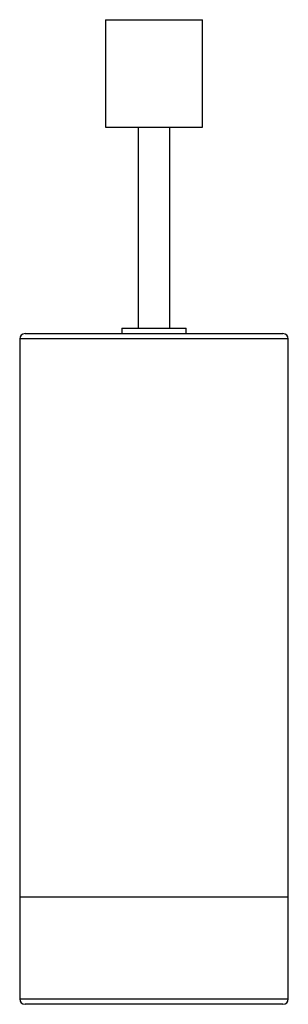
# Paper-space layout '_Frontal' of a CAD drawing. Header units: millimetres. Extents: x -50 to 50, y 0 to 367.
import ezdxf

# ---------------------------------------------------------------- set-up
doc = ezdxf.new("R2010")
doc.units = ezdxf.units.MM

psp = doc.layouts.new('_Frontal')

# ---------------------------------------------------------------- linework, layer by layer
at = {"color": 7, "linetype": 'Continuous', "lineweight": 25}
for p, q in [((-18, 367), (-18, 327)), ((-18, 367), (18, 367)), ((18, 327), (18, 367)), ((-18, 327), (18, 327)), ((-5.85, 327), (-5.85, 252)), ((5.85, 252), (5.85, 327)), ((-48, 250), (48, 250)), ((-12, 252), (-12, 250)), ((-12, 252), (12, 252)), ((12, 250), (12, 252)), ((-50, 248), (-50, 2)), ((50, 2), (50, 248)), ((48, 0), (-48, 0))]:
    psp.add_line(p, q, dxfattribs=at)
at = {"color": 8, "linetype": 'Continuous', "lineweight": 25}
for p, q in [((50, 248), (-50, 248)), ((-50, 40), (50, 40)), ((-50, 2), (50, 2))]:
    psp.add_line(p, q, dxfattribs=at)
at = {"color": 7, "linetype": 'Continuous', "lineweight": 25}
for centre, start, end in [((-48, 248), 90, 180), ((48, 248), 0, 90), ((-48, 2), 180, 270), ((48, 2), 270, 0)]:
    psp.add_arc(centre, 2, start, end, dxfattribs=at)

doc.saveas('drawing.dxf')
